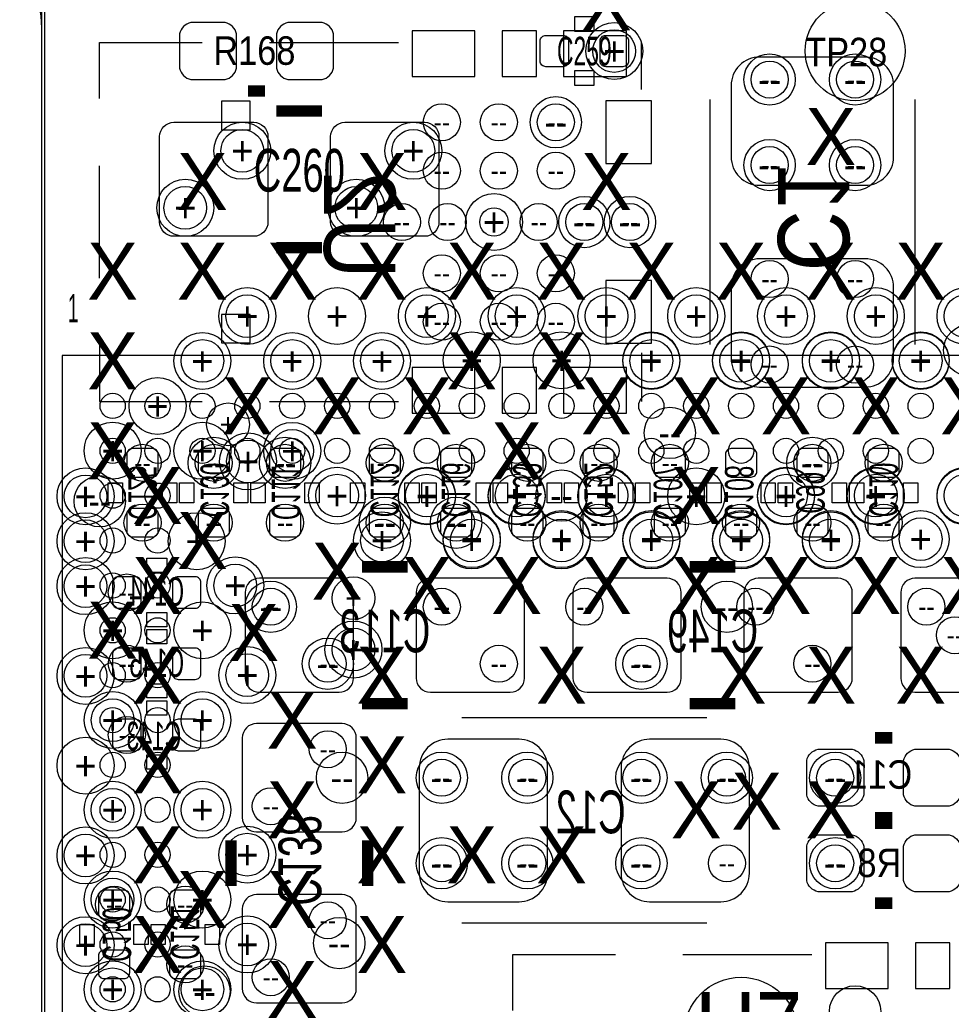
# Model space of a CAD drawing. Extents: x -22 to 398, y -34 to 263.
# Tile 6 of 48: x 12 to 20, y 19 to 28. Entities that reach past the tile are written whole.
import ezdxf
from ezdxf.enums import TextEntityAlignment as Align

# ---------------------------------------------------------------- set-up
doc = ezdxf.new("R2010")
doc.units = 0
for name, color, linetype in [('ASSY_BOT', 211, 'CONTINUOUS'), ('ASSY_TOP', 80, 'CONTINUOUS'), ('BOT', 153, 'CONTINUOUS'), ('DRILL', 254, 'CONTINUOUS'), ('OUTLINE', 5, 'CONTINUOUS'), ('SILK_BOT', 120, 'CONTINUOUS'), ('SILK_TOP', 211, 'CONTINUOUS'), ('TOP', 5, 'CONTINUOUS')]:
    doc.layers.add(name, color=color, linetype=linetype)

# ---------------------------------------------------------------- blocks, each defined once
blk = doc.blocks.new('FIGURE_CIRCLE')
blk.add_circle((0, 0), 0.5)

msp = doc.modelspace()

# ---------------------------------------------------------------- linework, layer by layer
at = {"layer": 'BOT'}
for points in [[(15.85849, 27.415744), (15.85849, 27.822144), (15.29969, 27.822144), (15.29969, 27.415744)], [(16.406622, 27.415744), (16.406622, 27.822144), (16.101822, 27.822144), (16.101822, 27.415744)], [(17.2085, 27.415744), (17.2085, 27.822144), (16.6497, 27.822144), (16.6497, 27.415744)], [(13.856208, 26.94178), (13.856208, 27.19578), (13.602208, 27.19578), (13.602208, 26.94178)], [(17.025874, 26.63952), (17.432274, 26.63952), (17.432274, 27.19832), (17.025874, 27.19832)], [(17.025874, 25.03932), (17.432274, 25.03932), (17.432274, 25.59812), (17.025874, 25.59812)], [(13.856208, 25.04186), (13.856208, 25.29586), (13.602208, 25.29586), (13.602208, 25.04186)], [(15.85849, 24.415496), (15.85849, 24.821896), (15.29969, 24.821896), (15.29969, 24.415496)], [(16.406622, 24.415496), (16.406622, 24.821896), (16.101822, 24.821896), (16.101822, 24.415496)], [(17.2085, 24.415496), (17.2085, 24.821896), (16.6497, 24.821896), (16.6497, 24.415496)], [(19.54149, 19.287744), (19.54149, 19.694144), (18.98269, 19.694144), (18.98269, 19.287744)], [(20.089622, 19.287744), (20.089622, 19.694144), (19.784822, 19.694144), (19.784822, 19.287744)]]:
    msp.add_lwpolyline(points, close=True, dxfattribs=at)
for points in [[(19.336004, 27.58948), (18.396204, 27.58948, 0.414214), (18.142204, 27.33548), (18.142204, 26.70048, 0.414214), (18.396204, 26.44648), (19.336004, 26.44648, 0.414214), (19.590004, 26.70048), (19.590004, 27.33548, 0.414214)], [(19.336004, 25.79116), (18.396204, 25.79116, 0.414214), (18.142204, 25.53716), (18.142204, 24.90216, 0.414214), (18.396204, 24.64816), (19.336004, 24.64816, 0.414214), (19.590004, 24.90216), (19.590004, 25.53716, 0.414214)], [(12.986004, 23.84552, 0.414214), (13.036804, 23.89632), (13.036804, 24.04872, 0.414214), (12.986004, 24.09952), (12.808204, 24.09952, 0.414214), (12.757404, 24.04872), (12.757404, 23.89632, 0.414214), (12.808204, 23.84552)], [(13.621004, 23.84552, 0.414214), (13.671804, 23.89632), (13.671804, 24.04872, 0.414214), (13.621004, 24.09952), (13.443204, 24.09952, 0.414214), (13.392404, 24.04872), (13.392404, 23.89632, 0.414214), (13.443204, 23.84552)], [(14.078204, 24.09952, 0.414214), (14.027404, 24.04872), (14.027404, 23.89632, 0.414214), (14.078204, 23.84552), (14.256004, 23.84552, 0.414214), (14.306804, 23.89632), (14.306804, 24.04872, 0.414214), (14.256004, 24.09952)], [(15.145004, 23.84552, 0.414214), (15.195804, 23.89632), (15.195804, 24.04872, 0.414214), (15.145004, 24.09952), (14.967204, 24.09952, 0.414214), (14.916404, 24.04872), (14.916404, 23.89632, 0.414214), (14.967204, 23.84552)], [(15.780004, 23.84552, 0.414214), (15.830804, 23.89632), (15.830804, 24.04872, 0.414214), (15.780004, 24.09952), (15.602204, 24.09952, 0.414214), (15.551404, 24.04872), (15.551404, 23.89632, 0.414214), (15.602204, 23.84552)], [(16.415004, 23.84552, 0.414214), (16.465804, 23.89632), (16.465804, 24.04872, 0.414214), (16.415004, 24.09952), (16.237204, 24.09952, 0.414214), (16.186404, 24.04872), (16.186404, 23.89632, 0.414214), (16.237204, 23.84552)], [(17.050004, 23.84552, 0.414214), (17.100804, 23.89632), (17.100804, 24.04872, 0.414214), (17.050004, 24.09952), (16.872204, 24.09952, 0.414214), (16.821404, 24.04872), (16.821404, 23.89632, 0.414214), (16.872204, 23.84552)], [(17.507204, 24.09952, 0.414214), (17.456404, 24.04872), (17.456404, 23.89632, 0.414214), (17.507204, 23.84552), (17.685004, 23.84552, 0.414214), (17.735804, 23.89632), (17.735804, 24.04872, 0.414214), (17.685004, 24.09952)], [(18.320004, 23.84552, 0.414214), (18.370804, 23.89632), (18.370804, 24.04872, 0.414214), (18.320004, 24.09952), (18.142204, 24.09952, 0.414214), (18.091404, 24.04872), (18.091404, 23.89632, 0.414214), (18.142204, 23.84552)], [(18.955004, 23.84552, 0.414214), (19.005804, 23.89632), (19.005804, 24.04872, 0.414214), (18.955004, 24.09952), (18.777204, 24.09952, 0.414214), (18.726404, 24.04872), (18.726404, 23.89632, 0.414214), (18.777204, 23.84552)], [(19.590004, 23.84552, 0.414214), (19.640804, 23.89632), (19.640804, 24.04872, 0.414214), (19.590004, 24.09952), (19.412204, 24.09952, 0.414214), (19.361404, 24.04872), (19.361404, 23.89632, 0.414214), (19.412204, 23.84552)], [(12.808204, 23.56612, 0.414214), (12.757404, 23.51532), (12.757404, 23.36292, 0.414214), (12.808204, 23.31212), (12.986004, 23.31212, 0.414214), (13.036804, 23.36292), (13.036804, 23.51532, 0.414214), (12.986004, 23.56612)], [(13.443204, 23.56612, 0.414214), (13.392404, 23.51532), (13.392404, 23.36292, 0.414214), (13.443204, 23.31212), (13.621004, 23.31212, 0.414214), (13.671804, 23.36292), (13.671804, 23.51532, 0.414214), (13.621004, 23.56612)], [(14.078204, 23.56612, 0.414214), (14.027404, 23.51532), (14.027404, 23.36292, 0.414214), (14.078204, 23.31212), (14.256004, 23.31212, 0.414214), (14.306804, 23.36292), (14.306804, 23.51532, 0.414214), (14.256004, 23.56612)], [(15.145004, 23.31212, 0.414214), (15.195804, 23.36292), (15.195804, 23.51532, 0.414214), (15.145004, 23.56612), (14.967204, 23.56612, 0.414214), (14.916404, 23.51532), (14.916404, 23.36292, 0.414214), (14.967204, 23.31212)], [(15.602204, 23.56612, 0.414214), (15.551404, 23.51532), (15.551404, 23.36292, 0.414214), (15.602204, 23.31212), (15.780004, 23.31212, 0.414214), (15.830804, 23.36292), (15.830804, 23.51532, 0.414214), (15.780004, 23.56612)], [(16.237204, 23.56612, 0.414214), (16.186404, 23.51532), (16.186404, 23.36292, 0.414214), (16.237204, 23.31212), (16.415004, 23.31212, 0.414214), (16.465804, 23.36292), (16.465804, 23.51532, 0.414214), (16.415004, 23.56612)], [(16.872204, 23.56612, 0.414214), (16.821404, 23.51532), (16.821404, 23.36292, 0.414214), (16.872204, 23.31212), (17.050004, 23.31212, 0.414214), (17.100804, 23.36292), (17.100804, 23.51532, 0.414214), (17.050004, 23.56612)], [(17.507204, 23.56612, 0.414214), (17.456404, 23.51532), (17.456404, 23.36292, 0.414214), (17.507204, 23.31212), (17.685004, 23.31212, 0.414214), (17.735804, 23.36292), (17.735804, 23.51532, 0.414214), (17.685004, 23.56612)], [(18.142204, 23.56612, 0.414214), (18.091404, 23.51532), (18.091404, 23.36292, 0.414214), (18.142204, 23.31212), (18.320004, 23.31212, 0.414214), (18.370804, 23.36292), (18.370804, 23.51532, 0.414214), (18.320004, 23.56612)], [(18.777204, 23.56612, 0.414214), (18.726404, 23.51532), (18.726404, 23.36292, 0.414214), (18.777204, 23.31212), (18.955004, 23.31212, 0.414214), (19.005804, 23.36292), (19.005804, 23.51532, 0.414214), (18.955004, 23.56612)], [(19.590004, 23.31212, 0.414214), (19.640804, 23.36292), (19.640804, 23.51532, 0.414214), (19.590004, 23.56612), (19.412204, 23.56612, 0.414214), (19.361404, 23.51532), (19.361404, 23.36292, 0.414214), (19.412204, 23.31212)], [(12.884404, 22.90572, 0.414214), (12.833604, 22.95652), (12.681204, 22.95652, 0.414214), (12.630404, 22.90572), (12.630404, 22.72792, 0.414214), (12.681204, 22.67712), (12.833604, 22.67712, 0.414214), (12.884404, 22.72792)], [(13.163804, 22.72792, 0.414214), (13.214604, 22.67712), (13.367004, 22.67712, 0.414214), (13.417804, 22.72792), (13.417804, 22.90572, 0.414214), (13.367004, 22.95652), (13.214604, 22.95652, 0.414214), (13.163804, 22.90572)], [(13.811504, 22.81682), (13.811504, 22.05482, 0.414214), (13.938504, 21.92782), (14.649704, 21.92782, 0.414214), (14.776704, 22.05482), (14.776704, 22.81682, 0.414214), (14.649704, 22.94382), (13.938504, 22.94382, 0.414214)], [(15.335504, 22.81682), (15.335504, 22.05482, 0.414214), (15.462504, 21.92782), (16.173704, 21.92782, 0.414214), (16.300704, 22.05482), (16.300704, 22.81682, 0.414214), (16.173704, 22.94382), (15.462504, 22.94382, 0.414214)], [(17.697704, 22.05482), (17.697704, 22.81682, 0.414214), (17.570704, 22.94382), (16.859504, 22.94382, 0.414214), (16.732504, 22.81682), (16.732504, 22.05482, 0.414214), (16.859504, 21.92782), (17.570704, 21.92782, 0.414214)], [(19.221704, 22.05482), (19.221704, 22.81682, 0.414214), (19.094704, 22.94382), (18.383504, 22.94382, 0.414214), (18.256504, 22.81682), (18.256504, 22.05482, 0.414214), (18.383504, 21.92782), (19.094704, 21.92782, 0.414214)], [(20.618704, 22.05482), (20.618704, 22.81682, 0.414214), (20.491704, 22.94382), (19.780504, 22.94382, 0.414214), (19.653504, 22.81682), (19.653504, 22.05482, 0.414214), (19.780504, 21.92782), (20.491704, 21.92782, 0.414214)], [(12.884404, 22.27072, 0.414214), (12.833604, 22.32152), (12.681204, 22.32152, 0.414214), (12.630404, 22.27072), (12.630404, 22.09292, 0.414214), (12.681204, 22.04212), (12.833604, 22.04212, 0.414214), (12.884404, 22.09292)], [(13.163804, 22.09292, 0.414214), (13.214604, 22.04212), (13.367004, 22.04212, 0.414214), (13.417804, 22.09292), (13.417804, 22.27072, 0.414214), (13.367004, 22.32152), (13.214604, 22.32152, 0.414214), (13.163804, 22.27072)], [(12.884404, 21.63572, 0.414214), (12.833604, 21.68652), (12.681204, 21.68652, 0.414214), (12.630404, 21.63572), (12.630404, 21.45792, 0.414214), (12.681204, 21.40712), (12.833604, 21.40712, 0.414214), (12.884404, 21.45792)], [(13.163804, 21.45792, 0.414214), (13.214604, 21.40712), (13.367004, 21.40712, 0.414214), (13.417804, 21.45792), (13.417804, 21.63572, 0.414214), (13.367004, 21.68652), (13.214604, 21.68652, 0.414214), (13.163804, 21.63572)], [(13.913104, 20.68322), (14.675104, 20.68322, 0.414214), (14.802104, 20.81022), (14.802104, 21.52142, 0.414214), (14.675104, 21.64842), (13.913104, 21.64842, 0.414214), (13.786104, 21.52142), (13.786104, 20.81022, 0.414214)], [(16.506444, 20.31492), (16.506444, 21.25472, 0.414214), (16.252444, 21.50872), (15.617444, 21.50872, 0.414214), (15.363444, 21.25472), (15.363444, 20.31492, 0.414214), (15.617444, 20.06092), (16.252444, 20.06092, 0.414214)], [(18.304764, 20.31492), (18.304764, 21.25472, 0.414214), (18.050764, 21.50872), (17.415764, 21.50872, 0.414214), (17.161764, 21.25472), (17.161764, 20.31492, 0.414214), (17.415764, 20.06092), (18.050764, 20.06092, 0.414214)], [(18.916904, 21.41982), (19.221704, 21.41982, -0.294587), (19.323304, 21.31822), (19.323304, 21.01342, -0.294587), (19.221704, 20.91182), (18.916904, 20.91182, -0.294587), (18.815304, 21.01342), (18.815304, 21.31822, -0.294587)], [(19.780504, 21.41982), (20.085304, 21.41982, -0.294587), (20.186904, 21.31822), (20.186904, 21.01342, -0.294587), (20.085304, 20.91182), (19.780504, 20.91182, -0.294587), (19.678904, 21.01342), (19.678904, 21.31822, -0.294587)], [(18.916904, 20.65782), (19.221704, 20.65782, -0.294587), (19.323304, 20.55622), (19.323304, 20.25142, -0.294587), (19.221704, 20.14982), (18.916904, 20.14982, -0.294587), (18.815304, 20.25142), (18.815304, 20.55622, -0.294587)], [(19.780504, 20.65782), (20.085304, 20.65782, -0.294587), (20.186904, 20.55622), (20.186904, 20.25142, -0.294587), (20.085304, 20.14982), (19.780504, 20.14982, -0.294587), (19.678904, 20.25142), (19.678904, 20.55622, -0.294587)], [(12.732004, 19.90852, 0.414214), (12.782804, 19.95932), (12.782804, 20.11172, 0.414214), (12.732004, 20.16252), (12.554204, 20.16252, 0.414214), (12.503404, 20.11172), (12.503404, 19.95932, 0.414214), (12.554204, 19.90852)], [(13.367004, 19.90852, 0.414214), (13.417804, 19.95932), (13.417804, 20.11172, 0.414214), (13.367004, 20.16252), (13.189204, 20.16252, 0.414214), (13.138404, 20.11172), (13.138404, 19.95932, 0.414214), (13.189204, 19.90852)], [(13.913104, 19.15922), (14.675104, 19.15922, 0.414214), (14.802104, 19.28622), (14.802104, 19.99742, 0.414214), (14.675104, 20.12442), (13.913104, 20.12442, 0.414214), (13.786104, 19.99742), (13.786104, 19.28622, 0.414214)], [(12.554204, 19.62912, 0.414214), (12.503404, 19.57832), (12.503404, 19.42592, 0.414214), (12.554204, 19.37512), (12.732004, 19.37512, 0.414214), (12.782804, 19.42592), (12.782804, 19.57832, 0.414214), (12.732004, 19.62912)], [(13.189204, 19.62912, 0.414214), (13.138404, 19.57832), (13.138404, 19.42592, 0.414214), (13.189204, 19.37512), (13.367004, 19.37512, 0.414214), (13.417804, 19.42592), (13.417804, 19.57832, 0.414214), (13.367004, 19.62912)]]:
    msp.add_lwpolyline(points, format="xyb", close=True, dxfattribs=at)
msp.add_circle((16.029178, 26.11882), 0.127, dxfattribs=at)
at = {"layer": 'DRILL'}
msp.add_lwpolyline([(12.022328, 11.98118), (57.021476, 11.98118), (57.021476, 55.479188), (55.517542, 56.983122), (12.022328, 56.983122)], close=True, dxfattribs=at)
msp.add_lwpolyline([(11.999976, 27.850084, 0.999892), (9.99998, 27.850084)], format="xyb", dxfattribs=at)
at = {"layer": 'OUTLINE'}
msp.add_lwpolyline([(11.999976, 56.950102, -0.413204), (12.050014, 56.999886), (55.479442, 56.999886, -0.198304), (55.514748, 56.985408), (56.985408, 55.514494, -0.198861), (57.00014, 55.479188), (57.00014, 12.050014, -0.414338), (56.950102, 11.999976), (12.050014, 11.999976, -0.414338), (11.999976, 12.050014)], format="xyb", close=True, dxfattribs=at)
at = {"layer": 'SILK_BOT'}
for points in [[(12.514072, 27.218894), (12.514072, 27.718766), (13.42898, 27.718766)], [(14.029182, 27.718766), (15.17904, 27.718766)], [(17.344136, 27.298904), (17.344136, 27.718766)], [(17.951704, 27.21102), (17.951704, 25.02662)], [(19.780504, 27.21102), (19.780504, 25.02662)], [(12.514072, 25.618694), (12.514072, 26.618946)], [(12.514072, 25.018746), (12.514072, 24.518874), (13.42898, 24.518874)], [(17.344136, 24.953722), (17.344136, 24.518874)], [(14.029182, 24.518874), (15.17904, 24.518874)], [(17.926304, 21.69922), (15.741904, 21.69922)], [(17.926304, 19.87042), (15.741904, 19.87042)], [(16.197072, 19.090894), (16.197072, 19.590766), (17.11198, 19.590766)], [(17.712182, 19.590766), (18.86204, 19.590766)]]:
    msp.add_lwpolyline(points, dxfattribs=at)
for points in [[(12.719304, 23.61692), (12.592304, 23.61692), (12.592304, 23.79472), (12.719304, 23.79472)], [(13.201904, 23.61692), (13.074904, 23.61692), (13.074904, 23.79472), (13.201904, 23.79472)], [(13.227304, 23.79472), (13.354304, 23.79472), (13.354304, 23.61692), (13.227304, 23.61692)], [(13.709904, 23.79472), (13.836904, 23.79472), (13.836904, 23.61692), (13.709904, 23.61692)], [(13.862304, 23.79472), (13.989304, 23.79472), (13.989304, 23.61692), (13.862304, 23.61692)], [(14.344904, 23.79472), (14.471904, 23.79472), (14.471904, 23.61692), (14.344904, 23.61692)], [(14.878304, 23.61692), (14.751304, 23.61692), (14.751304, 23.79472), (14.878304, 23.79472)], [(15.360904, 23.61692), (15.233904, 23.61692), (15.233904, 23.79472), (15.360904, 23.79472)], [(15.513304, 23.61692), (15.386304, 23.61692), (15.386304, 23.79472), (15.513304, 23.79472)], [(15.995904, 23.61692), (15.868904, 23.61692), (15.868904, 23.79472), (15.995904, 23.79472)], [(16.148304, 23.61692), (16.021304, 23.61692), (16.021304, 23.79472), (16.148304, 23.79472)], [(16.630904, 23.61692), (16.503904, 23.61692), (16.503904, 23.79472), (16.630904, 23.79472)], [(16.783304, 23.61692), (16.656304, 23.61692), (16.656304, 23.79472), (16.783304, 23.79472)], [(17.265904, 23.61692), (17.138904, 23.61692), (17.138904, 23.79472), (17.265904, 23.79472)], [(17.291304, 23.79472), (17.418304, 23.79472), (17.418304, 23.61692), (17.291304, 23.61692)], [(17.773904, 23.79472), (17.900904, 23.79472), (17.900904, 23.61692), (17.773904, 23.61692)], [(17.926304, 23.79472), (18.053304, 23.79472), (18.053304, 23.61692), (17.926304, 23.61692)], [(18.408904, 23.79472), (18.535904, 23.79472), (18.535904, 23.61692), (18.408904, 23.61692)], [(18.561304, 23.79472), (18.688304, 23.79472), (18.688304, 23.61692), (18.561304, 23.61692)], [(19.043904, 23.79472), (19.170904, 23.79472), (19.170904, 23.61692), (19.043904, 23.61692)], [(19.323304, 23.61692), (19.196304, 23.61692), (19.196304, 23.79472), (19.323304, 23.79472)], [(19.805904, 23.61692), (19.678904, 23.61692), (19.678904, 23.79472), (19.805904, 23.79472)], [(13.113004, 23.12162), (13.113004, 22.99462), (12.935204, 22.99462), (12.935204, 23.12162)], [(13.113004, 22.63902), (13.113004, 22.51202), (12.935204, 22.51202), (12.935204, 22.63902)], [(13.113004, 22.48662), (13.113004, 22.35962), (12.935204, 22.35962), (12.935204, 22.48662)], [(13.113004, 22.00402), (13.113004, 21.87702), (12.935204, 21.87702), (12.935204, 22.00402)], [(13.113004, 21.85162), (13.113004, 21.72462), (12.935204, 21.72462), (12.935204, 21.85162)], [(13.113004, 21.36902), (13.113004, 21.24202), (12.935204, 21.24202), (12.935204, 21.36902)], [(12.465304, 19.67992), (12.338304, 19.67992), (12.338304, 19.85772), (12.465304, 19.85772)], [(12.947904, 19.67992), (12.820904, 19.67992), (12.820904, 19.85772), (12.947904, 19.85772)], [(13.100304, 19.67992), (12.973304, 19.67992), (12.973304, 19.85772), (13.100304, 19.85772)], [(13.582904, 19.67992), (13.455904, 19.67992), (13.455904, 19.85772), (13.582904, 19.85772)]]:
    msp.add_lwpolyline(points, close=True, dxfattribs=at)
at = {"layer": 'SILK_BOT', "const_width": 0.1016}
for points in [[(15.259304, 23.04542), (14.852904, 23.04542)], [(17.773904, 23.04542), (18.180304, 23.04542)], [(15.259304, 21.82622), (14.852904, 21.82622)], [(17.773904, 21.82622), (18.180304, 21.82622)], [(19.424904, 21.52142), (19.577304, 21.52142)], [(19.424904, 20.81022), (19.577304, 20.81022)], [(19.424904, 20.75942), (19.577304, 20.75942)], [(13.684504, 20.60702), (13.684504, 20.20062)], [(14.903704, 20.60702), (14.903704, 20.20062)], [(19.424904, 20.04822), (19.577304, 20.04822)]]:
    msp.add_lwpolyline(points, dxfattribs=at)
at = {"layer": 'SILK_TOP'}
for points in [[(16.745204, 27.94762), (16.745204, 27.82062), (16.923004, 27.82062), (16.923004, 27.94762)], [(16.745204, 27.46502), (16.745204, 27.33802), (16.923004, 27.33802), (16.923004, 27.46502)]]:
    msp.add_lwpolyline(points, close=True, dxfattribs=at)
at = {"layer": 'SILK_TOP', "const_width": 0.1016}
for points in [[(13.989304, 27.28722), (13.836904, 27.28722)], [(14.090904, 27.10942), (14.497304, 27.10942)], [(14.090904, 25.89022), (14.497304, 25.89022)]]:
    msp.add_lwpolyline(points, dxfattribs=at)
at = {"layer": 'SILK_TOP'}
msp.add_lwpolyline([(12.181078, 12.829794), (24.28113, 12.829794), (24.28113, 24.929846), (12.181078, 24.929846), (12.181078, 12.829794)], dxfattribs=at)
at = {"layer": 'TOP'}
for points in [[(13.633704, 27.89682), (13.328904, 27.89682, 0.294587), (13.227304, 27.79522), (13.227304, 27.49042, 0.294587), (13.328904, 27.38882), (13.633704, 27.38882, 0.294587), (13.735304, 27.49042), (13.735304, 27.79522, 0.294587)], [(14.497304, 27.89682), (14.192504, 27.89682, 0.294587), (14.090904, 27.79522), (14.090904, 27.49042, 0.294587), (14.192504, 27.38882), (14.497304, 27.38882, 0.294587), (14.598904, 27.49042), (14.598904, 27.79522, 0.294587)], [(16.694404, 27.55392, -0.414214), (16.643604, 27.50312), (16.491204, 27.50312, -0.414214), (16.440404, 27.55392), (16.440404, 27.73172, -0.414214), (16.491204, 27.78252), (16.643604, 27.78252, -0.414214), (16.694404, 27.73172)], [(16.973804, 27.73172, -0.414214), (17.024604, 27.78252), (17.177004, 27.78252, -0.414214), (17.227804, 27.73172), (17.227804, 27.55392, -0.414214), (17.177004, 27.50312), (17.024604, 27.50312, -0.414214), (16.973804, 27.55392)], [(14.014704, 26.88082), (14.014704, 26.11882, -0.414214), (13.887704, 25.99182), (13.176504, 25.99182, -0.414214), (13.049504, 26.11882), (13.049504, 26.88082, -0.414214), (13.176504, 27.00782), (13.887704, 27.00782, -0.414214)], [(15.538704, 26.88082), (15.538704, 26.11882, -0.414214), (15.411704, 25.99182), (14.700504, 25.99182, -0.414214), (14.573504, 26.11882), (14.573504, 26.88082, -0.414214), (14.700504, 27.00782), (15.411704, 27.00782, -0.414214)]]:
    msp.add_lwpolyline(points, format="xyb", close=True, dxfattribs=at)
for centre, radius in [((19.247104, 27.64282), 0.4445), ((12.631166, 24.479758), 0.112522), ((13.031216, 24.479758), 0.112522), ((13.431012, 24.479758), 0.112522), ((13.831062, 24.479758), 0.112522), ((14.231112, 24.479758), 0.112522), ((14.631162, 24.479758), 0.112522), ((15.031212, 24.479758), 0.112522), ((15.431008, 24.479758), 0.112522), ((15.831058, 24.479758), 0.112522), ((16.231108, 24.479758), 0.112522), ((16.631158, 24.479758), 0.112522), ((17.031208, 24.479758), 0.112522), ((17.431004, 24.479758), 0.112522), ((17.831054, 24.479758), 0.112522), ((18.231104, 24.479758), 0.112522), ((18.631154, 24.479758), 0.112522), ((19.031204, 24.479758), 0.112522), ((19.431, 24.479758), 0.112522), ((19.83105, 24.479758), 0.112522), ((12.631166, 24.079708), 0.112522), ((13.031216, 24.079708), 0.112522), ((13.431012, 24.079708), 0.112522), ((13.831062, 24.079708), 0.112522), ((14.231112, 24.079708), 0.112522), ((14.631162, 24.079708), 0.112522), ((15.031212, 24.079708), 0.112522), ((15.431008, 24.079708), 0.112522), ((15.831058, 24.079708), 0.112522), ((16.231108, 24.079708), 0.112522), ((16.631158, 24.079708), 0.112522), ((17.031208, 24.079708), 0.112522), ((17.431004, 24.079708), 0.112522), ((17.831054, 24.079708), 0.112522), ((18.231104, 24.079708), 0.112522), ((18.631154, 24.079708), 0.112522), ((19.031204, 24.079708), 0.112522), ((19.431, 24.079708), 0.112522), ((19.83105, 24.079708), 0.112522), ((12.631166, 23.679912), 0.112522), ((13.031216, 23.679912), 0.112522), ((12.631166, 23.279862), 0.112522), ((13.031216, 23.279862), 0.112522), ((12.631166, 22.879812), 0.112522), ((13.031216, 22.879812), 0.112522), ((12.631166, 22.479762), 0.112522), ((13.031216, 22.479762), 0.112522), ((12.631166, 22.079712), 0.112522), ((13.031216, 22.079712), 0.112522), ((12.631166, 21.679916), 0.112522), ((13.031216, 21.679916), 0.112522), ((12.631166, 21.279866), 0.112522), ((13.031216, 21.279866), 0.112522), ((12.631166, 20.879816), 0.112522), ((13.031216, 20.879816), 0.112522), ((12.631166, 20.479766), 0.112522), ((13.031216, 20.479766), 0.112522), ((12.631166, 20.079716), 0.112522), ((13.031216, 20.079716), 0.112522), ((12.631166, 19.67992), 0.112522), ((13.031216, 19.67992), 0.112522), ((12.631166, 19.27987), 0.112522), ((13.031216, 19.27987), 0.112522), ((18.231104, 18.87982), 0.508)]:
    msp.add_circle(centre, radius, dxfattribs=at)

# ---------------------------------------------------------------- block references
at = {"layer": 'DRILL'}
for p, xscale, yscale in [((17.100804, 27.64282), 0.508, 0.508), ((17.100804, 27.64282), 0.381, 0.381), ((18.485104, 27.38882), 0.4572, 0.4572), ((19.247104, 27.38882), 0.4572, 0.4572), ((18.485104, 27.38882), 0.3302, 0.3302), ((19.247104, 27.38882), 0.3302, 0.3302), ((16.580104, 27.00782), 0.4572, 0.4572), ((15.564104, 27.00782), 0.3302, 0.3302), ((16.072104, 27.00782), 0.3302, 0.3302), ((16.580104, 27.00782), 0.3302, 0.3302), ((13.786104, 26.75382), 0.508, 0.508), ((13.786104, 26.75382), 0.381, 0.381), ((15.310104, 26.75382), 0.508, 0.508), ((15.310104, 26.75382), 0.381, 0.381), ((18.485104, 26.62682), 0.4572, 0.4572), ((19.247104, 26.62682), 0.4572, 0.4572), ((18.485104, 26.62682), 0.3302, 0.3302), ((19.247104, 26.62682), 0.3302, 0.3302), ((15.564104, 26.57602), 0.3302, 0.3302), ((16.072104, 26.57602), 0.3302, 0.3302), ((16.580104, 26.57602), 0.3302, 0.3302), ((13.278104, 26.24582), 0.508, 0.508), ((13.278104, 26.24582), 0.381, 0.381), ((14.802104, 26.24582), 0.508, 0.508), ((14.802104, 26.24582), 0.381, 0.381), ((16.029178, 26.11882), 0.508, 0.508), ((16.834104, 26.11882), 0.4572, 0.4572), ((17.240504, 26.11882), 0.4572, 0.4572), ((15.208504, 26.11882), 0.3302, 0.3302), ((15.614904, 26.11882), 0.3302, 0.3302), ((16.427704, 26.11882), 0.3302, 0.3302), ((16.834104, 26.11882), 0.3302, 0.3302), ((17.240504, 26.11882), 0.3302, 0.3302), ((15.564104, 25.66162), 0.3302, 0.3302), ((16.072104, 25.66162), 0.3302, 0.3302), ((16.580104, 25.66162), 0.3302, 0.3302), ((18.485104, 25.61082), 0.3302, 0.3302), ((19.247104, 25.61082), 0.3302, 0.3302), ((13.830554, 25.28062), 0.508, 0.508), ((13.830554, 25.28062), 0.381, 0.381), ((14.630654, 25.28062), 0.508, 0.508), ((15.430754, 25.28062), 0.508, 0.508), ((15.430754, 25.28062), 0.381, 0.381), ((16.230854, 25.28062), 0.508, 0.508), ((16.230854, 25.28062), 0.381, 0.381), ((17.030954, 25.28062), 0.508, 0.508), ((17.030954, 25.28062), 0.381, 0.381), ((17.831054, 25.28062), 0.508, 0.508), ((17.831054, 25.28062), 0.381, 0.381), ((18.631154, 25.28062), 0.508, 0.508), ((18.631154, 25.28062), 0.381, 0.381), ((19.431254, 25.28062), 0.508, 0.508), ((19.431254, 25.28062), 0.381, 0.381), ((20.231354, 25.28062), 0.508, 0.508), ((20.231354, 25.28062), 0.381, 0.381), ((15.564104, 25.22982), 0.3302, 0.3302), ((16.072104, 25.22982), 0.3302, 0.3302), ((16.580104, 25.22982), 0.3302, 0.3302), ((20.263104, 24.97582), 0.4572, 0.4572), ((13.430504, 24.88057), 0.508, 0.508), ((14.230604, 24.88057), 0.508, 0.508), ((15.030704, 24.88057), 0.508, 0.508), ((15.831058, 24.886158), 0.508, 0.508), ((16.631158, 24.886158), 0.508, 0.508), ((17.431004, 24.886158), 0.508, 0.508), ((17.431004, 24.88057), 0.508, 0.508), ((17.431258, 24.886158), 0.508, 0.508), ((18.231104, 24.886158), 0.508, 0.508), ((18.231104, 24.88057), 0.508, 0.508), ((18.231358, 24.886158), 0.508, 0.508), ((19.031204, 24.886158), 0.508, 0.508), ((19.031204, 24.88057), 0.508, 0.508), ((19.83105, 24.886158), 0.508, 0.508), ((19.831304, 24.886158), 0.508, 0.508), ((19.831304, 24.88057), 0.508, 0.508), ((13.430504, 24.88057), 0.381, 0.381), ((14.230604, 24.88057), 0.381, 0.381), ((15.030704, 24.88057), 0.381, 0.381), ((17.431004, 24.88057), 0.381, 0.381), ((18.231104, 24.88057), 0.381, 0.381), ((18.485104, 24.84882), 0.3302, 0.3302), ((19.031204, 24.88057), 0.381, 0.381), ((19.247104, 24.84882), 0.3302, 0.3302), ((19.831304, 24.88057), 0.381, 0.381), ((13.031216, 24.479758), 0.508, 0.508), ((13.659104, 24.31542), 0.381, 0.381), ((17.596104, 24.23922), 0.4572, 0.4572), ((12.630404, 24.08047), 0.508, 0.508), ((13.431012, 24.079708), 0.508, 0.508), ((14.231112, 24.0792), 0.508, 0.508), ((13.836904, 23.98522), 0.508, 0.508), ((14.231112, 24.0792), 0.381, 0.381), ((12.897104, 23.97252), 0.3302, 0.3302), ((13.532104, 23.97252), 0.4572, 0.4572), ((13.532104, 23.97252), 0.3302, 0.3302), ((13.836904, 23.98522), 0.381, 0.381), ((14.167104, 23.97252), 0.4572, 0.4572), ((14.167104, 23.97252), 0.3302, 0.3302), ((15.056104, 23.97252), 0.3302, 0.3302), ((15.691104, 23.97252), 0.3302, 0.3302), ((16.326104, 23.97252), 0.3302, 0.3302), ((16.961104, 23.97252), 0.3302, 0.3302), ((17.596104, 23.97252), 0.3302, 0.3302), ((18.866104, 23.97252), 0.4572, 0.4572), ((18.866104, 23.97252), 0.3302, 0.3302), ((19.501104, 23.97252), 0.3302, 0.3302), ((12.389104, 23.673562), 0.508, 0.508), ((14.630654, 23.68042), 0.508, 0.508), ((14.630654, 23.68042), 0.381, 0.381), ((15.430754, 23.68042), 0.508, 0.508), ((15.431008, 23.673308), 0.508, 0.508), ((15.430754, 23.68042), 0.381, 0.381), ((16.230854, 23.68042), 0.508, 0.508), ((16.231108, 23.673308), 0.508, 0.508), ((16.230854, 23.68042), 0.381, 0.381), ((16.630904, 23.68042), 0.4572, 0.4572), ((17.030954, 23.68042), 0.508, 0.508), ((17.031208, 23.673308), 0.508, 0.508), ((17.030954, 23.68042), 0.381, 0.381), ((17.831054, 23.673308), 0.508, 0.508), ((18.631154, 23.68042), 0.508, 0.508), ((18.631154, 23.673308), 0.508, 0.508), ((18.631154, 23.68042), 0.381, 0.381), ((19.431, 23.673308), 0.508, 0.508), ((19.431254, 23.68042), 0.508, 0.508), ((19.431254, 23.673308), 0.508, 0.508), ((19.431254, 23.68042), 0.381, 0.381), ((20.2311, 23.673308), 0.508, 0.508), ((20.231354, 23.68042), 0.508, 0.508), ((20.231354, 23.68042), 0.381, 0.381), ((12.389104, 23.673562), 0.381, 0.381), ((12.516104, 23.62962), 0.4572, 0.4572), ((15.056104, 23.43912), 0.4572, 0.4572), ((15.691104, 23.43912), 0.4572, 0.4572), ((12.389104, 23.27402), 0.508, 0.508), ((12.897104, 23.43912), 0.3302, 0.3302), ((13.379704, 23.27402), 0.508, 0.508), ((13.532104, 23.43912), 0.3302, 0.3302), ((14.167104, 23.43912), 0.3302, 0.3302), ((15.030704, 23.28037), 0.508, 0.508), ((15.056104, 23.43912), 0.3302, 0.3302), ((15.691104, 23.43912), 0.3302, 0.3302), ((15.830804, 23.28037), 0.508, 0.508), ((15.831058, 23.292308), 0.508, 0.508), ((16.326104, 23.43912), 0.3302, 0.3302), ((16.630904, 23.28037), 0.508, 0.508), ((16.631158, 23.292308), 0.508, 0.508), ((16.961104, 23.43912), 0.3302, 0.3302), ((17.431004, 23.292308), 0.508, 0.508), ((17.431004, 23.28037), 0.508, 0.508), ((17.431258, 23.292308), 0.508, 0.508), ((17.596104, 23.43912), 0.3302, 0.3302), ((18.231104, 23.292308), 0.508, 0.508), ((18.231104, 23.28037), 0.508, 0.508), ((18.231358, 23.292308), 0.508, 0.508), ((18.231104, 23.43912), 0.3302, 0.3302), ((18.866104, 23.43912), 0.3302, 0.3302), ((19.031204, 23.292308), 0.508, 0.508), ((19.031204, 23.28037), 0.508, 0.508), ((19.501104, 23.43912), 0.3302, 0.3302), ((19.83105, 23.292308), 0.508, 0.508), ((19.831304, 23.292308), 0.508, 0.508), ((12.389104, 23.27402), 0.381, 0.381), ((15.030704, 23.28037), 0.381, 0.381), ((15.830804, 23.28037), 0.381, 0.381), ((16.630904, 23.28037), 0.381, 0.381), ((17.431004, 23.28037), 0.381, 0.381), ((18.231104, 23.28037), 0.381, 0.381), ((19.031204, 23.28037), 0.381, 0.381), ((19.831304, 23.292308), 0.381, 0.381), ((12.389104, 22.873462), 0.508, 0.508), ((13.72362, 22.879304), 0.508, 0.508), ((12.389104, 22.873462), 0.381, 0.381), ((13.72362, 22.879304), 0.381, 0.381), ((12.757404, 22.81682), 0.3302, 0.3302), ((14.040104, 22.68982), 0.4572, 0.4572), ((14.776704, 22.76602), 0.381, 0.381), ((18.104104, 22.68982), 0.4572, 0.4572), ((14.040104, 22.68982), 0.3302, 0.3302), ((15.564104, 22.68982), 0.3302, 0.3302), ((16.834104, 22.68982), 0.3302, 0.3302), ((18.358104, 22.68982), 0.3302, 0.3302), ((19.882104, 22.68982), 0.3302, 0.3302), ((12.630404, 22.48027), 0.508, 0.508), ((13.430504, 22.48027), 0.508, 0.508), ((14.776704, 22.30882), 0.508, 0.508), ((20.136104, 22.43582), 0.3302, 0.3302), ((14.776704, 22.30882), 0.381, 0.381), ((14.548104, 22.18182), 0.4572, 0.4572), ((17.342104, 22.18182), 0.4572, 0.4572), ((12.389104, 22.073362), 0.508, 0.508), ((12.757404, 22.18182), 0.3302, 0.3302), ((13.830554, 22.08022), 0.508, 0.508), ((14.548104, 22.18182), 0.3302, 0.3302), ((16.072104, 22.18182), 0.3302, 0.3302), ((17.342104, 22.18182), 0.3302, 0.3302), ((18.866104, 22.18182), 0.3302, 0.3302), ((12.389104, 22.073362), 0.381, 0.381), ((13.830554, 22.08022), 0.381, 0.381), ((12.631166, 21.679916), 0.508, 0.508), ((12.631166, 21.679916), 0.381, 0.381), ((13.430504, 21.679916), 0.508, 0.508), ((13.430504, 21.679916), 0.381, 0.381), ((12.757404, 21.54682), 0.3302, 0.3302), ((12.389104, 21.273516), 0.508, 0.508), ((14.548104, 21.41982), 0.3302, 0.3302), ((14.675104, 21.16582), 0.4572, 0.4572), ((15.564104, 21.16582), 0.4572, 0.4572), ((15.564104, 21.16582), 0.3302, 0.3302), ((16.326104, 21.16582), 0.4572, 0.4572), ((16.326104, 21.16582), 0.3302, 0.3302), ((17.342104, 21.16582), 0.4572, 0.4572), ((17.342104, 21.16582), 0.3302, 0.3302), ((18.104104, 21.16582), 0.4572, 0.4572), ((18.104104, 21.16582), 0.3302, 0.3302), ((19.069304, 21.16582), 0.4572, 0.4572), ((19.069304, 21.16582), 0.3302, 0.3302), ((12.630404, 20.88007), 0.508, 0.508), ((12.630404, 20.88007), 0.381, 0.381), ((13.430504, 20.88007), 0.508, 0.508), ((13.430504, 20.88007), 0.381, 0.381), ((14.040104, 20.91182), 0.3302, 0.3302), ((12.389104, 20.473416), 0.508, 0.508), ((13.830554, 20.48002), 0.508, 0.508), ((12.389104, 20.473416), 0.381, 0.381), ((13.830554, 20.48002), 0.381, 0.381), ((15.564104, 20.40382), 0.4572, 0.4572), ((16.326104, 20.40382), 0.4572, 0.4572), ((17.342104, 20.40382), 0.4572, 0.4572), ((19.069304, 20.40382), 0.4572, 0.4572), ((15.564104, 20.40382), 0.3302, 0.3302), ((16.326104, 20.40382), 0.3302, 0.3302), ((17.342104, 20.40382), 0.3302, 0.3302), ((18.104104, 20.40382), 0.3302, 0.3302), ((19.069304, 20.40382), 0.3302, 0.3302), ((12.630404, 20.07997), 0.508, 0.508), ((13.430504, 20.07997), 0.508, 0.508), ((12.630404, 20.07997), 0.381, 0.381), ((12.643104, 20.03552), 0.3302, 0.3302), ((13.278104, 20.03552), 0.3302, 0.3302), ((14.548104, 19.89582), 0.3302, 0.3302), ((12.389104, 19.67357), 0.508, 0.508), ((13.830554, 19.67992), 0.508, 0.508), ((14.649704, 19.69262), 0.4572, 0.4572), ((12.389104, 19.67357), 0.381, 0.381), ((13.830554, 19.67992), 0.381, 0.381), ((13.278104, 19.50212), 0.3302, 0.3302), ((12.630404, 19.27987), 0.508, 0.508), ((13.430504, 19.27987), 0.508, 0.508), ((13.449554, 19.26082), 0.4572, 0.4572), ((14.040104, 19.38782), 0.3302, 0.3302), ((12.630404, 19.27987), 0.381, 0.381), ((13.430504, 19.27987), 0.381, 0.381), ((19.247104, 19.08302), 0.4572, 0.4572)]:
    msp.add_blockref('FIGURE_CIRCLE', p, dxfattribs=dict(at, xscale=xscale, yscale=yscale))

# ---------------------------------------------------------------- texts
at = {"layer": 'ASSY_BOT', "text_generation_flag": 2}
for s, height, width, p in [('U2', 0.635, 0.8784, (14.514322, 26.09342)), ('C1', 0.635, 0.8784, (18.559018, 26.15692)), ('C130', 0.254, 0.6, (13.41374, 23.73122)), ('C112', 0.254, 0.6, (14.929104, 23.73122)), ('C116', 0.254, 0.6, (15.564104, 23.73122)), ('C153', 0.254, 0.6, (16.199104, 23.73122)), ('C152', 0.254, 0.6, (16.834104, 23.73122)), ('C110', 0.254, 0.6, (19.374104, 23.73122)), ('C125', 0.254, 0.6, (12.770104, 23.70582)), ('C111', 0.254, 0.6, (14.04874, 23.70582)), ('C107', 0.254, 0.6, (17.45234, 23.70582)), ('C108', 0.254, 0.6, (18.08734, 23.70582)), ('C99', 0.254, 0.6, (18.72234, 23.70582)), ('C138', 0.381, 0.666667, (14.10843, 20.432776)), ('C151', 0.254, 0.6, (13.148818, 19.7866)), ('C150', 0.254, 0.6, (12.541504, 19.76882))]:
    msp.add_text(s, height=height, rotation=270, dxfattribs=dict(at, width=width)).set_placement(p, align=Align.CENTER)
for s, height, width, p in [('C144', 0.254, 0.6, (13.024104, 22.698456)), ('C113', 0.381, 0.666667, (15.056104, 22.28342)), ('C149', 0.381, 0.666667, (17.977104, 22.28342)), ('C145', 0.254, 0.6, (13.024104, 22.063456)), ('C143', 0.254, 0.6, (12.998704, 21.411184)), ('C11', 0.254, 0.9, (19.475704, 21.067522)), ('C12', 0.381, 0.666667, (16.891254, 20.67052)), ('R8', 0.254, 0.9, (19.463004, 20.280122))]:
    msp.add_text(s, height=height, dxfattribs=dict(at, width=width)).set_placement(p, align=Align.CENTER)
at = {"layer": 'ASSY_TOP'}
for s, height, width, p in [('R168', 0.254, 0.9, (13.894054, 27.519884)), ('C259', 0.254, 0.6, (16.834104, 27.51582)), ('C260', 0.381, 0.666667, (14.294104, 26.389584)), ('U7', 0.635, 0.8784, (18.29943, 18.620994))]:
    msp.add_text(s, height=height, dxfattribs=dict(at, width=width)).set_placement(p, align=Align.CENTER)
at = {"layer": 'ASSY_TOP', "width": 0.9}
msp.add_text('TP28', height=0.254, dxfattribs=at).set_placement((18.802604, 27.507184))
at = {"layer": 'DRILL'}
for s, height, p in [('X', 0.508, (17.030954, 28.08097)), ('+', 0.254, (17.100804, 27.64282)), ('+', 0.1905, (17.100804, 27.64282)), ('--', 0.2286, (18.485104, 27.38882)), ('--', 0.1651, (18.485104, 27.38882)), ('--', 0.2286, (19.247104, 27.38882)), ('--', 0.1651, (19.247104, 27.38882)), ('X', 0.508, (19.031204, 26.88082)), ('--', 0.1651, (15.564104, 27.00782)), ('--', 0.1651, (16.072104, 27.00782)), ('--', 0.2286, (16.580104, 27.00782)), ('--', 0.1651, (16.580104, 27.00782)), ('+', 0.254, (13.786104, 26.75382)), ('+', 0.1905, (13.786104, 26.75382)), ('+', 0.254, (15.310104, 26.75382)), ('+', 0.1905, (15.310104, 26.75382)), ('X', 0.508, (13.430504, 26.48077)), ('X', 0.508, (15.030704, 26.48077)), ('X', 0.508, (17.030954, 26.48077)), ('--', 0.2286, (18.485104, 26.62682)), ('--', 0.1651, (18.485104, 26.62682)), ('--', 0.2286, (19.247104, 26.62682)), ('--', 0.1651, (19.247104, 26.62682)), ('--', 0.1651, (15.564104, 26.57602)), ('--', 0.1651, (16.072104, 26.57602)), ('--', 0.1651, (16.580104, 26.57602)), ('+', 0.254, (13.278104, 26.24582)), ('+', 0.254, (14.802104, 26.24582)), ('+', 0.1905, (13.278104, 26.24582)), ('+', 0.1905, (14.802104, 26.24582)), ('+', 0.254, (16.029178, 26.11882)), ('--', 0.1651, (15.208504, 26.11882)), ('--', 0.1651, (15.614904, 26.11882)), ('--', 0.1651, (16.427704, 26.11882)), ('--', 0.2286, (16.834104, 26.11882)), ('--', 0.1651, (16.834104, 26.11882)), ('--', 0.2286, (17.240504, 26.11882)), ('--', 0.1651, (17.240504, 26.11882)), ('X', 0.508, (12.630404, 25.68067)), ('X', 0.508, (13.430504, 25.68067)), ('X', 0.508, (14.230604, 25.68067)), ('X', 0.508, (15.030704, 25.68067)), ('X', 0.508, (15.830804, 25.68067)), ('X', 0.508, (16.630904, 25.68067)), ('X', 0.508, (17.431004, 25.68067)), ('X', 0.508, (18.231104, 25.68067)), ('X', 0.508, (19.031204, 25.68067)), ('X', 0.508, (19.831304, 25.68067)), ('--', 0.1651, (15.564104, 25.66162)), ('--', 0.1651, (16.072104, 25.66162)), ('--', 0.1651, (16.580104, 25.66162)), ('--', 0.1651, (18.485104, 25.61082)), ('--', 0.1651, (19.247104, 25.61082)), ('+', 0.254, (13.830554, 25.28062)), ('+', 0.254, (14.630654, 25.28062)), ('+', 0.254, (15.430754, 25.28062)), ('+', 0.254, (16.230854, 25.28062)), ('+', 0.254, (17.030954, 25.28062)), ('+', 0.254, (17.831054, 25.28062)), ('+', 0.254, (18.631154, 25.28062)), ('+', 0.254, (19.431254, 25.28062)), ('+', 0.1905, (13.830554, 25.28062)), ('+', 0.1905, (15.430754, 25.28062)), ('+', 0.1905, (16.230854, 25.28062)), ('+', 0.1905, (17.030954, 25.28062)), ('+', 0.1905, (17.831054, 25.28062)), ('+', 0.1905, (18.631154, 25.28062)), ('+', 0.1905, (19.431254, 25.28062)), ('--', 0.1651, (15.564104, 25.22982)), ('--', 0.1651, (16.072104, 25.22982)), ('--', 0.1651, (16.580104, 25.22982)), ('X', 0.508, (12.630404, 24.88057)), ('X', 0.508, (15.830804, 24.88057)), ('X', 0.508, (16.630904, 24.88057)), ('+', 0.254, (13.430504, 24.88057)), ('+', 0.1905, (13.430504, 24.88057)), ('+', 0.254, (14.230604, 24.88057)), ('+', 0.1905, (14.230604, 24.88057)), ('+', 0.254, (15.030704, 24.88057)), ('+', 0.1905, (15.030704, 24.88057)), ('+', 0.254, (15.831058, 24.886158)), ('+', 0.254, (16.631158, 24.886158)), ('+', 0.254, (17.431004, 24.886158)), ('+', 0.254, (17.431004, 24.88057)), ('+', 0.254, (17.431258, 24.886158)), ('+', 0.1905, (17.431004, 24.88057)), ('+', 0.254, (18.231104, 24.886158)), ('+', 0.254, (18.231104, 24.88057)), ('+', 0.254, (18.231358, 24.886158)), ('+', 0.1905, (18.231104, 24.88057)), ('+', 0.254, (19.031204, 24.886158)), ('+', 0.254, (19.031204, 24.88057)), ('+', 0.1905, (19.031204, 24.88057)), ('+', 0.254, (19.83105, 24.886158)), ('+', 0.254, (19.831304, 24.886158)), ('+', 0.254, (19.831304, 24.88057)), ('+', 0.1905, (19.831304, 24.88057)), ('--', 0.1651, (18.485104, 24.84882)), ('--', 0.1651, (19.247104, 24.84882)), ('X', 0.508, (13.830554, 24.48052)), ('X', 0.508, (14.630654, 24.48052)), ('X', 0.508, (15.430754, 24.48052)), ('X', 0.508, (17.030954, 24.48052)), ('X', 0.508, (17.831054, 24.48052)), ('X', 0.508, (18.631154, 24.48052)), ('X', 0.508, (19.431254, 24.48052)), ('X', 0.508, (20.231354, 24.48052)), ('+', 0.254, (13.031216, 24.479758)), ('X', 0.508, (12.630404, 24.08047)), ('+', 0.1905, (13.659104, 24.31542)), ('X', 0.508, (16.230854, 24.08047)), ('--', 0.2286, (17.596104, 24.23922)), ('+', 0.254, (12.630404, 24.08047)), ('+', 0.254, (13.431012, 24.079708)), ('+', 0.254, (14.231112, 24.0792)), ('+', 0.1905, (14.231112, 24.0792)), ('+', 0.254, (13.836904, 23.98522)), ('+', 0.1905, (13.836904, 23.98522)), ('--', 0.1651, (12.897104, 23.97252)), ('--', 0.1651, (13.532104, 23.97252)), ('--', 0.1651, (14.167104, 23.97252)), ('--', 0.1651, (15.056104, 23.97252)), ('--', 0.1651, (15.691104, 23.97252)), ('--', 0.1651, (16.326104, 23.97252)), ('--', 0.1651, (16.961104, 23.97252)), ('--', 0.1651, (17.596104, 23.97252)), ('--', 0.1651, (18.866104, 23.97252)), ('--', 0.1651, (19.501104, 23.97252)), ('X', 0.508, (13.030454, 23.68042)), ('--', 0.2286, (13.532104, 23.97252)), ('--', 0.2286, (14.167104, 23.97252)), ('X', 0.508, (17.831054, 23.68042)), ('--', 0.2286, (18.866104, 23.97252)), ('+', 0.254, (12.389104, 23.673562)), ('+', 0.1905, (12.389104, 23.673562)), ('+', 0.254, (14.630654, 23.68042)), ('+', 0.1905, (14.630654, 23.68042)), ('+', 0.254, (15.430754, 23.68042)), ('+', 0.254, (15.431008, 23.673308)), ('+', 0.1905, (15.430754, 23.68042)), ('+', 0.254, (16.230854, 23.68042)), ('+', 0.254, (16.231108, 23.673308)), ('+', 0.1905, (16.230854, 23.68042)), ('+', 0.254, (17.030954, 23.68042)), ('+', 0.254, (17.031208, 23.673308)), ('+', 0.1905, (17.030954, 23.68042)), ('+', 0.254, (17.831054, 23.673308)), ('+', 0.254, (18.631154, 23.68042)), ('+', 0.254, (18.631154, 23.673308)), ('+', 0.1905, (18.631154, 23.68042)), ('+', 0.254, (19.431, 23.673308)), ('+', 0.254, (19.431254, 23.68042)), ('+', 0.254, (19.431254, 23.673308)), ('+', 0.1905, (19.431254, 23.68042)), ('--', 0.2286, (12.516104, 23.62962)), ('--', 0.2286, (16.630904, 23.68042)), ('X', 0.508, (13.430504, 23.28037)), ('+', 0.254, (12.389104, 23.27402)), ('--', 0.1651, (12.897104, 23.43912)), ('+', 0.254, (13.379704, 23.27402)), ('--', 0.1651, (13.532104, 23.43912)), ('--', 0.1651, (14.167104, 23.43912)), ('+', 0.254, (15.030704, 23.28037)), ('--', 0.2286, (15.056104, 23.43912)), ('+', 0.1905, (15.030704, 23.28037)), ('--', 0.1651, (15.056104, 23.43912)), ('--', 0.2286, (15.691104, 23.43912)), ('--', 0.1651, (15.691104, 23.43912)), ('+', 0.254, (15.830804, 23.28037)), ('+', 0.254, (15.831058, 23.292308)), ('+', 0.1905, (15.830804, 23.28037)), ('--', 0.1651, (16.326104, 23.43912)), ('+', 0.254, (16.630904, 23.28037)), ('+', 0.254, (16.631158, 23.292308)), ('+', 0.1905, (16.630904, 23.28037)), ('--', 0.1651, (16.961104, 23.43912)), ('+', 0.254, (17.431004, 23.292308)), ('+', 0.254, (17.431004, 23.28037)), ('+', 0.254, (17.431258, 23.292308)), ('+', 0.1905, (17.431004, 23.28037)), ('--', 0.1651, (17.596104, 23.43912)), ('+', 0.254, (18.231104, 23.292308)), ('+', 0.254, (18.231104, 23.28037)), ('+', 0.254, (18.231358, 23.292308)), ('--', 0.1651, (18.231104, 23.43912)), ('+', 0.1905, (18.231104, 23.28037)), ('--', 0.1651, (18.866104, 23.43912)), ('+', 0.254, (19.031204, 23.292308)), ('+', 0.254, (19.031204, 23.28037)), ('+', 0.1905, (19.031204, 23.28037)), ('--', 0.1651, (19.501104, 23.43912)), ('+', 0.254, (19.83105, 23.292308)), ('+', 0.254, (19.831304, 23.292308)), ('+', 0.1905, (19.831304, 23.292308)), ('+', 0.1905, (12.389104, 23.27402)), ('X', 0.508, (14.630654, 23.00732)), ('X', 0.508, (13.030454, 22.88032)), ('X', 0.508, (15.430754, 22.88032)), ('X', 0.508, (16.230854, 22.88032)), ('X', 0.508, (17.030954, 22.88032)), ('X', 0.508, (17.831054, 22.88032)), ('X', 0.508, (18.631154, 22.88032)), ('X', 0.508, (19.431254, 22.88032)), ('X', 0.508, (20.231354, 22.88032)), ('+', 0.254, (12.389104, 22.873462)), ('+', 0.1905, (12.389104, 22.873462)), ('+', 0.254, (13.72362, 22.879304)), ('+', 0.1905, (13.72362, 22.879304)), ('+', 0.1905, (14.776704, 22.76602)), ('X', 0.508, (12.630404, 22.48027)), ('--', 0.1651, (12.757404, 22.81682)), ('X', 0.508, (13.887704, 22.46122)), ('--', 0.2286, (14.040104, 22.68982)), ('--', 0.1651, (14.040104, 22.68982)), ('--', 0.1651, (15.564104, 22.68982)), ('--', 0.1651, (16.834104, 22.68982)), ('--', 0.2286, (18.104104, 22.68982)), ('--', 0.1651, (18.358104, 22.68982)), ('--', 0.1651, (19.882104, 22.68982)), ('+', 0.254, (12.630404, 22.48027)), ('+', 0.254, (13.430504, 22.48027)), ('+', 0.254, (14.776704, 22.30882)), ('--', 0.1651, (20.136104, 22.43582)), ('X', 0.508, (13.030454, 22.08022)), ('+', 0.1905, (14.776704, 22.30882)), ('X', 0.508, (15.030704, 22.08022)), ('X', 0.508, (16.630904, 22.08022)), ('X', 0.508, (18.231104, 22.08022)), ('X', 0.508, (19.031204, 22.08022)), ('X', 0.508, (19.831304, 22.08022)), ('+', 0.254, (12.389104, 22.073362)), ('+', 0.1905, (12.389104, 22.073362)), ('--', 0.1651, (12.757404, 22.18182)), ('+', 0.254, (13.830554, 22.08022)), ('+', 0.1905, (13.830554, 22.08022)), ('--', 0.2286, (14.548104, 22.18182)), ('--', 0.1651, (14.548104, 22.18182)), ('--', 0.1651, (16.072104, 22.18182)), ('--', 0.2286, (17.342104, 22.18182)), ('--', 0.1651, (17.342104, 22.18182)), ('--', 0.1651, (18.866104, 22.18182)), ('X', 0.508, (14.230604, 21.68017)), ('+', 0.254, (12.631166, 21.679916)), ('+', 0.254, (13.430504, 21.679916)), ('+', 0.1905, (12.631166, 21.679916)), ('+', 0.1905, (13.430504, 21.679916)), ('--', 0.1651, (12.757404, 21.54682)), ('X', 0.508, (13.030454, 21.28012)), ('X', 0.508, (15.030704, 21.28012)), ('+', 0.254, (12.389104, 21.273516)), ('--', 0.1651, (14.548104, 21.41982)), ('--', 0.2286, (14.675104, 21.16582)), ('--', 0.2286, (15.564104, 21.16582)), ('--', 0.1651, (15.564104, 21.16582)), ('--', 0.2286, (16.326104, 21.16582)), ('--', 0.1651, (16.326104, 21.16582)), ('--', 0.2286, (17.342104, 21.16582)), ('--', 0.1651, (17.342104, 21.16582)), ('--', 0.2286, (18.104104, 21.16582)), ('--', 0.1651, (18.104104, 21.16582)), ('X', 0.508, (18.370804, 20.95627)), ('--', 0.2286, (19.069304, 21.16582)), ('--', 0.1651, (19.069304, 21.16582)), ('X', 0.508, (14.230604, 20.88007)), ('X', 0.508, (17.831054, 20.88007)), ('X', 0.508, (19.031204, 20.88007)), ('+', 0.254, (12.630404, 20.88007)), ('+', 0.1905, (12.630404, 20.88007)), ('+', 0.254, (13.430504, 20.88007)), ('+', 0.1905, (13.430504, 20.88007)), ('--', 0.1651, (14.040104, 20.91182)), ('X', 0.508, (13.030454, 20.48002)), ('X', 0.508, (15.030704, 20.48002)), ('X', 0.508, (15.830804, 20.48002)), ('X', 0.508, (16.630904, 20.48002)), ('+', 0.254, (12.389104, 20.473416)), ('+', 0.1905, (12.389104, 20.473416)), ('+', 0.254, (13.830554, 20.48002)), ('+', 0.1905, (13.830554, 20.48002)), ('--', 0.2286, (15.564104, 20.40382)), ('--', 0.1651, (15.564104, 20.40382)), ('--', 0.2286, (16.326104, 20.40382)), ('--', 0.1651, (16.326104, 20.40382)), ('--', 0.2286, (17.342104, 20.40382)), ('--', 0.1651, (17.342104, 20.40382)), ('--', 0.1651, (18.104104, 20.40382)), ('--', 0.2286, (19.069304, 20.40382)), ('--', 0.1651, (19.069304, 20.40382)), ('X', 0.508, (13.430504, 20.07997)), ('X', 0.508, (14.230604, 20.07997)), ('+', 0.254, (12.630404, 20.07997)), ('+', 0.1905, (12.630404, 20.07997)), ('+', 0.254, (13.430504, 20.07997)), ('--', 0.1651, (12.643104, 20.03552)), ('--', 0.1651, (13.278104, 20.03552)), ('X', 0.508, (13.030454, 19.67992)), ('X', 0.508, (15.030704, 19.67992)), ('--', 0.1651, (14.548104, 19.89582)), ('+', 0.254, (12.389104, 19.67357)), ('+', 0.254, (13.830554, 19.67992)), ('+', 0.1905, (13.830554, 19.67992)), ('+', 0.1905, (12.389104, 19.67357)), ('--', 0.2286, (14.649704, 19.69262)), ('--', 0.1651, (13.278104, 19.50212)), ('X', 0.508, (14.230604, 19.27987)), ('+', 0.254, (12.630404, 19.27987)), ('+', 0.1905, (12.630404, 19.27987)), ('+', 0.254, (13.430504, 19.27987)), ('+', 0.1905, (13.430504, 19.27987)), ('--', 0.1651, (14.040104, 19.38782)), ('--', 0.2286, (13.449554, 19.26082))]:
    msp.add_text(s, height=height, dxfattribs=at).set_placement(p, align=Align.MIDDLE_CENTER)
at = {"layer": 'SILK_TOP', "width": 0.5}
msp.add_text('1', height=0.254, dxfattribs=at).set_placement((12.27963, 25.22347), align=Align.CENTER)

doc.saveas('drawing.dxf')
